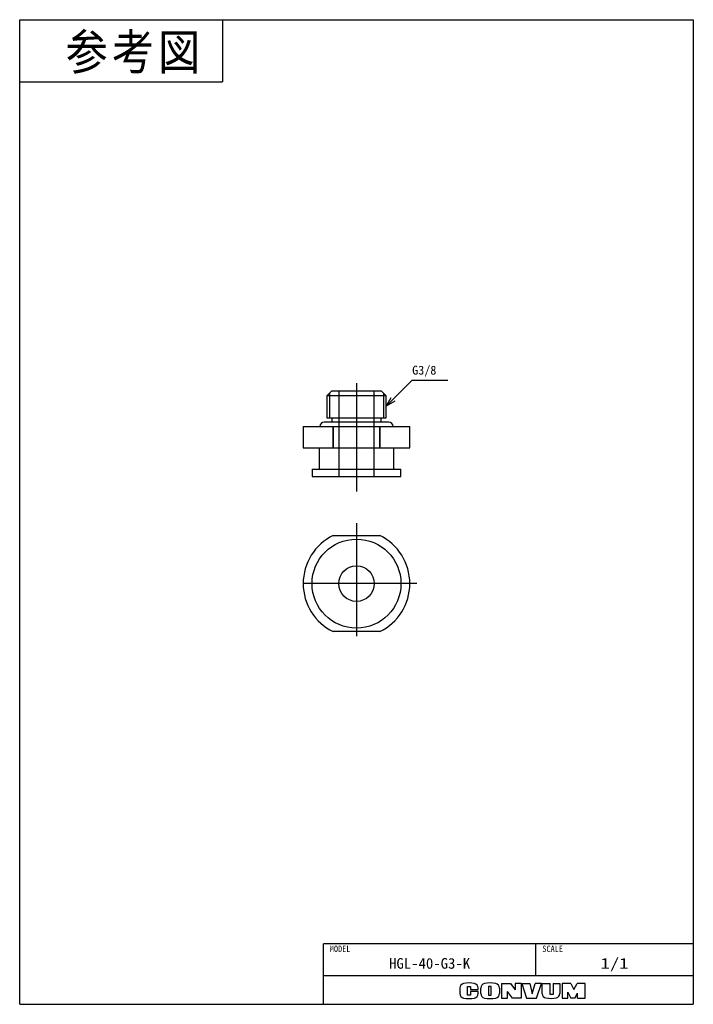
# Model space of a CAD drawing. Extents: x 0 to 189, y 0 to 277.
import ezdxf

# ---------------------------------------------------------------- set-up
doc = ezdxf.new("R2010")
doc.units = 0
doc.linetypes.add('CENTER', pattern=[50.8, 31.75, -6.35, 6.35, -6.35])
doc.linetypes.add('DASHED', pattern=[19.05, 12.7, -6.35])
doc.layers.get('0').update_dxf_attribs({"linetype": 'CONTINUOUS'})
doc.styles.add('MX_NOTE_STANDARD', font='txt.sh', dxfattribs={"bigfont": 'extfont'})
doc.dimstyles.new('MXDIMSTYLE', dxfattribs={"dimtxt": 2.5, "dimasz": 2.5, "dimexe": 1, "dimexo": 1, "dimgap": 1, "dimtad": 1, "dimdsep": 46, "dimtxsty": 'MX_NOTE_STANDARD', "dimblk1": 'OPEN30', "dimblk2": 'OPEN30', "dimsah": 1, "dimcen": 2.5, "dimadec": 0, "dimazin": 0, "dimtfac": 1, "dimtmove": 0, "dimatfit": 3, "dimldrblk": 'OPEN30', "dimfxl": 1, "dimtzin": 0, "dimarcsym": 0})

# ---------------------------------------------------------------- blocks, each defined once
blk = doc.blocks.new('_OPEN30')
at = {"color": 0, "linetype": 'ByBlock', "lineweight": -2}
for p, q in [((-1, 0.267949), (0, 0)), ((0, 0), (-1, -0.267949)), ((0, 0), (-1, 0))]:
    blk.add_line(p, q, dxfattribs=at)

msp = doc.modelspace()

# ---------------------------------------------------------------- linework, layer by layer
at = {"color": 150, "linetype": 'CONTINUOUS'}
for p, q in [((0, 0), (0, 276.624973)), ((0, 276.624973), (189.357336, 276.624973)), ((57, 276.624973), (57, 259.124973)), ((189.357336, 276.624973), (189.357336, 0)), ((0, 259.124973), (57, 259.124973)), ((0, 0), (189.357336, 0))]:
    msp.add_line(p, q, dxfattribs=at)
at = {"color": 7, "linetype": 'CENTER'}
for p, q in [((94.678668, 174.470053), (94.678668, 144.083511)), ((94.678668, 135.197422), (94.678668, 101.197422)), ((111.678668, 118.197422), (77.678668, 118.197422))]:
    msp.add_line(p, q, dxfattribs=at)
at = {"color": 254, "linetype": 'CONTINUOUS'}
for p, q in [((87.747668, 172.312487), (86.347668, 170.912487)), ((87.747668, 172.312487), (101.609668, 172.312487)), ((103.009668, 170.912487), (101.609668, 172.312487)), ((103.009668, 170.912487), (86.347668, 170.912487)), ((86.347668, 170.912487), (86.347668, 164.812487)), ((103.009668, 164.812487), (103.009668, 170.912487)), ((103.778668, 163.512487), (85.578668, 163.512487)), ((87.703668, 163.512487), (85.578668, 163.512487)), ((86.347668, 164.812487), (103.009668, 164.812487)), ((87.703668, 164.812487), (87.703668, 163.512487)), ((101.653668, 163.512487), (87.703668, 163.512487)), ((101.653668, 163.512487), (101.653668, 164.812487)), ((103.778668, 163.512487), (101.653668, 163.512487)), ((79.678668, 162.312487), (88.139514, 162.312487)), ((79.678668, 162.312487), (79.678668, 156.312487)), ((88.139514, 162.312487), (101.217823, 162.312487)), ((88.139514, 162.312487), (88.139514, 156.312487)), ((88.140294, 156.312487), (88.140294, 162.312487)), ((101.217043, 162.312487), (101.217043, 156.312487)), ((101.217823, 162.312487), (109.678668, 162.312487)), ((101.217823, 156.312487), (101.217823, 162.312487)), ((109.678668, 156.312487), (109.678668, 162.312487)), ((79.678668, 156.312487), (88.139514, 156.312487)), ((84.178668, 156.312487), (84.178668, 150.312487)), ((88.139514, 156.312487), (101.217823, 156.312487)), ((101.217823, 156.312487), (109.678668, 156.312487)), ((105.178668, 150.312487), (105.178668, 156.312487)), ((82.178668, 150.312487), (107.178668, 150.312487)), ((82.178668, 150.312487), (82.178668, 148.312487)), ((107.178668, 148.312487), (107.178668, 150.312487)), ((82.178668, 148.312487), (107.178668, 148.312487)), ((88.139514, 131.697032), (101.217823, 131.697032)), ((101.217043, 104.697435), (88.140294, 104.697435))]:
    msp.add_line(p, q, dxfattribs=at)
at = {"color": 7, "linetype": 'CONTINUOUS'}
for p, q in [((87.078668, 171.643487), (87.078668, 164.812487)), ((102.278668, 171.643487), (102.278668, 164.812487))]:
    msp.add_line(p, q, dxfattribs=at)
at = {"color": 7, "linetype": 'DASHED'}
for p, q in [((89.678668, 172.312487), (89.678668, 162.312487)), ((99.678668, 162.312487), (99.678668, 172.312487)), ((89.678668, 162.312487), (89.678668, 156.312487)), ((99.678668, 156.312487), (99.678668, 162.312487)), ((89.678668, 156.312487), (89.678668, 148.312487)), ((99.678668, 148.312487), (99.678668, 156.312487))]:
    msp.add_line(p, q, dxfattribs=at)
at = {"color": 255, "linetype": 'CONTINUOUS'}
for p, q in [((189.357336, 17), (85.357336, 17)), ((85.357336, 0), (85.357336, 17)), ((145.106338, 8), (145.106338, 17)), ((189.357336, 8), (85.357336, 8))]:
    msp.add_line(p, q, dxfattribs=at)
at = {"color": 220, "linetype": 'CONTINUOUS'}
for p, q in [((135.457336, 5.891946), (135.457336, 1.711946)), ((135.457336, 5.891946), (137.957336, 5.891946)), ((137.957336, 5.891946), (139.257336, 4.080613)), ((140.957336, 5.891946), (139.257336, 5.891946)), ((139.257336, 5.891946), (139.257336, 4.080613)), ((140.957336, 5.891946), (140.957336, 1.711946)), ((141.137336, 5.891946), (142.507336, 1.711946)), ((141.137336, 5.891946), (143.387336, 5.891946)), ((143.387336, 5.891946), (144.057336, 2.911946)), ((144.057336, 2.911946), (144.857336, 5.891946)), ((146.657336, 5.891946), (144.857336, 5.891946)), ((145.257336, 1.711946), (146.657336, 5.891946)), ((146.907336, 2.962978), (146.907336, 5.891946)), ((146.907336, 5.891946), (149.157336, 5.891946)), ((149.157336, 2.711946), (149.157336, 5.891946)), ((149.937336, 5.891946), (151.807336, 5.891946)), ((149.937336, 5.891946), (149.937336, 2.711946)), ((151.807336, 5.891946), (151.807336, 3.011886)), ((152.487336, 5.891946), (152.487336, 1.711946)), ((154.957336, 5.891946), (152.487336, 5.891946)), ((154.957336, 5.891946), (155.777336, 4.191946)), ((155.777336, 4.191946), (156.717336, 5.891946)), ((158.957336, 5.891946), (156.717336, 5.891946)), ((158.957336, 1.711946), (158.957336, 5.891946)), ((123.757336, 4.584631), (123.757336, 3.019261)), ((125.907336, 5.041946), (126.757336, 5.041946)), ((125.907336, 2.591946), (125.907336, 5.041946)), ((126.757336, 5.041946), (126.757336, 4.161946)), ((126.757336, 4.161946), (128.857336, 4.161946)), ((128.857336, 3.591946), (126.757336, 3.591946)), ((126.757336, 3.591946), (126.757336, 2.591946)), ((128.857336, 4.161946), (128.857336, 4.584631)), ((128.857336, 3.019261), (128.857336, 3.591946)), ((129.607336, 3.033004), (129.607336, 4.570888)), ((132.557336, 5.041946), (131.807336, 5.041946)), ((131.807336, 5.041946), (131.807336, 2.591946)), ((132.557336, 2.591946), (132.557336, 5.041946)), ((134.837336, 4.570888), (134.837336, 3.033004)), ((138.537336, 1.711946), (137.137336, 3.611946)), ((137.137336, 1.711946), (137.137336, 3.611946)), ((154.047336, 3.366492), (154.957336, 1.711946)), ((154.047336, 1.711946), (154.047336, 3.366492)), ((156.057336, 1.711946), (156.807336, 3.161946)), ((156.807336, 1.711946), (156.807336, 3.161946)), ((126.757336, 2.591946), (125.907336, 2.591946)), ((131.807336, 2.591946), (132.557336, 2.591946)), ((135.457336, 1.711946), (137.137336, 1.711946)), ((140.957336, 1.711946), (138.537336, 1.711946)), ((142.507336, 1.711946), (145.257336, 1.711946)), ((149.937336, 2.711946), (149.157336, 2.711946)), ((152.487336, 1.711946), (154.077336, 1.711946)), ((156.057336, 1.711946), (154.957336, 1.711946)), ((156.807336, 1.711946), (158.957336, 1.711946))]:
    msp.add_line(p, q, dxfattribs=at)
at = {"color": 254, "linetype": 'CONTINUOUS'}
for radius in [12.5, 5]:
    msp.add_circle((94.678668, 118.197422), radius, dxfattribs=at)
for centre, radius, start, end in [((85.578668, 162.312487), 1.2, 90, 180), ((103.778668, 162.312487), 1.2, 0, 90), ((94.678668, 118.197422), 15, 115.845354, 244.157956), ((94.678668, 118.197422), 15, 295.842044, 64.154646)]:
    msp.add_arc(centre, radius, start, end, dxfattribs=at)
at = {"color": 220, "linetype": 'CONTINUOUS'}
for centre, radius, start, end in [((125.057336, 4.584631), 1.3, 101.631293, 180), ((126.307336, -1.488054), 7.5, 78.368707, 101.631293), ((127.557336, 4.584631), 1.3, 0, 78.368707), ((130.907336, 4.570888), 1.3, 102.245257, 180), ((132.222336, -1.488054), 7.5, 77.754743, 102.245257), ((133.537336, 4.570888), 1.3, 0, 77.754743), ((125.057336, 3.019261), 1.3, 180, 258.368707), ((127.557336, 3.019261), 1.3, 281.631293, 0), ((130.907336, 3.033004), 1.3, 180, 257.754743), ((133.537336, 3.033004), 1.3, 282.245257, 0), ((148.107336, 2.962978), 1.2, 180, 259.765703), ((150.607336, 3.011886), 1.2, 282.475783, 0), ((126.307336, 9.091946), 7.5, 258.368707, 281.631293), ((132.222336, 9.091946), 7.5, 257.754743, 282.245257), ((149.235565, 9.211946), 7.55, 259.765703, 282.475783)]:
    msp.add_arc(centre, radius, start, end, dxfattribs=at)

# ---------------------------------------------------------------- texts
at = {"color": 255, "linetype": 'CONTINUOUS', "insert": (12.893496, 272.552331), "char_height": 10, "attachment_point": 1, "line_spacing_factor": 0.72}
msp.add_mtext('\\T1.095445;\\W0.912871;\\A1;参考図', dxfattribs=at)
at = {"color": 7, "linetype": 'CONTINUOUS', "insert": (110.329358, 177.854954), "char_height": 2.5, "attachment_point": 4, "line_spacing_factor": 0.72}
msp.add_mtext('\\A1;G3/8', dxfattribs=at)
at = {"color": 140, "linetype": 'CONTINUOUS', "attachment_point": 2}
for s, insert, char_height, line_spacing_factor in [('\\W0.944444;\\A1;MODEL', (90.069885, 16.495431), 1.8, 0.6), ('\\W0.944444;\\A1;SCALE', (149.818887, 16.495431), 1.8, 0.6), ('\\W1.015385;\\A1;HGL-40-G3-K', (115.231837, 13), 3, 0.72), ('\\W1.285714;\\A1;1/1', (167.231837, 13), 3, 0.72)]:
    msp.add_mtext(s, dxfattribs=dict(at, insert=insert, char_height=char_height, line_spacing_factor=line_spacing_factor))

# ---------------------------------------------------------------- leaders
at = {"color": 7, "linetype": 'CONTINUOUS'}
msp.add_leader([(103.009668, 168.035264), (110.329358, 175.354954), (120.329358, 175.354954)], dimstyle='MXDIMSTYLE', override={"dimasz": 2.77}, dxfattribs=at)

doc.saveas('drawing.dxf')
